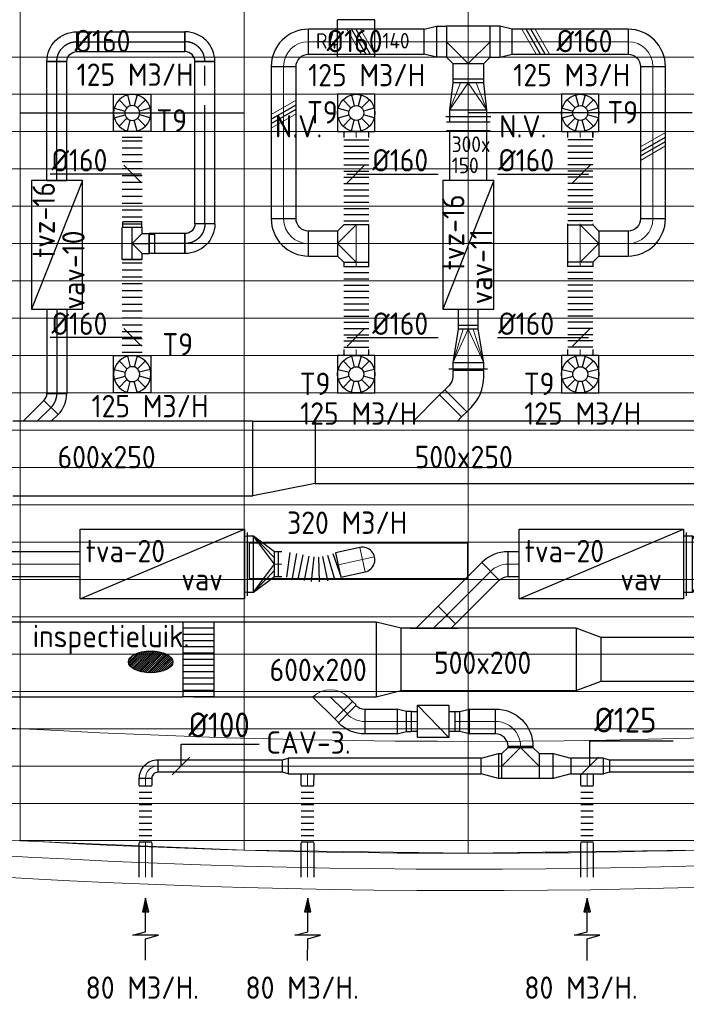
# Model space of a CAD drawing. Header units: millimetres. Extents: x -72915 to 21022, y 6278 to 52916.
# Tile 21 of 60: x -49019 to -43664, y 6833 to 14748. Entities that reach past the tile are written whole.
import ezdxf
from ezdxf.enums import TextEntityAlignment as Align

# ---------------------------------------------------------------- set-up
doc = ezdxf.new("R2010")
doc.units = ezdxf.units.MM
doc.header["$LTSCALE"] = 50
doc.linetypes.add('CENTER2', pattern=[28.575, 19.05, -3.175, 3.175, -3.175])
for name, color, linetype in [('4plfd', 254, 'Continuous'), ('WL570---_RETOUR', 100, 'Continuous'), ('WL570---_RETOUR_HL', 1, 'Continuous'), ('WL570---_TOEVOER', 200, 'Continuous'), ('WL570---_TOEVOER_HL', 1, 'Continuous'), ('WM570---_RETOUR', 2, 'Continuous'), ('WM570---_RETOUR_PR', 2, 'Continuous'), ('WM570---_TOEVOER', 2, 'Continuous'), ('WM570---_TOEVOER_PR', 2, 'Continuous')]:
    doc.layers.add(name, color=color, linetype=linetype)
for name, color, linetype, lineweight in [('WL570---_BESTAAND-HARTLIJN', 161, 'Continuous', 0), ('WL570---_BESTAAND-MAATVOERING', 161, 'Continuous', 0), ('WL570---_BESTAAND-RETOUR', 140, 'Continuous', 0), ('WL570---_BESTAAND-TOEVOER', 180, 'Continuous', 0)]:
    doc.layers.add(name, color=color, linetype=linetype, lineweight=lineweight)
doc.styles.add('BURO-025', font='ISO96.shx', dxfattribs={"height": 125})
doc.styles.add('LZ-MAATVOEREN', font='simplex')
doc.styles.add('MAATVOERING', font='ISO')

# ---------------------------------------------------------------- blocks, each defined once
blk = doc.blocks.new('AFZPIJL')
for points in [[(0, -10), (0, -6.52), (-2.06, -5.97), (2.06, -5.97), (0, -5.41), (0, 0)], [(-0.26, -2.22), (0, 0)], [(0.26, -2.22), (0, 0)]]:
    blk.add_lwpolyline(points)
blk.add_lwpolyline([(0.52, -2.22), (-0.52, -2.22), (0, 0)], close=True)
blk = doc.blocks.new('KARO')
for p, q in [((1, 0.5), (0, 0.5)), ((0, -0.5), (1, -0.5))]:
    blk.add_line(p, q)
at = {"invisible_edges": 15}
blk.add_3dface([(0, 0.5), (0, -0.5), (1, -0.5), (1, 0.5)], dxfattribs=at)
at = {"layer": 'WL570---_BESTAAND-HARTLIJN'}
blk.add_line((0, 0), (1, 0), dxfattribs=at)
blk = doc.blocks.new('OSV1251000460G')
blk.add_lwpolyline([(0, -62.5), (46.7, -50), (46.7, 50), (0, 62.5)], close=True)
at = {"layer": 'WL570---_BESTAAND-HARTLIJN'}
blk.add_line((0, 0), (46.7, 0), dxfattribs=at)
blk = doc.blocks.new('VBX1601600016025000')
for points in [[(50, 80), (0, 80), (0, -80), (50, -80)], [(300, -80), (350, -80), (350, 80), (300, 80)]]:
    blk.add_lwpolyline(points)
blk.add_lwpolyline([(50, -130), (300, -130), (300, 130), (50, 130)], close=True)
at = {"layer": 'WL570---_BESTAAND-HARTLIJN'}
blk.add_line((300, 0), (350, 0), dxfattribs=at)
at = {"layer": 'WL570---_BESTAAND-TOEVOER'}
blk.add_line((50, -130), (300, 130), dxfattribs=at)
blk = doc.blocks.new('OZA2500200045R')
blk.add_lwpolyline([(141.4, 0), (176.8, 35.4), (35.4, 176.8), (-141.4, 0)])
at = {"layer": 'WL570---_BESTAAND-HARTLIJN'}
blk.add_line((0, 0), (106.1, 106.1), dxfattribs=at)
at = {"layer": 'WL570---_BESTAAND-RETOUR'}
blk.add_arc((0, 141.4), 200, 225, 315, dxfattribs=at)
blk = doc.blocks.new('OBO10000090H')
blk.add_lwpolyline([(50, -100, 0.414214), (-100, 50), (-100, -50, -0.414214), (-50, -100)], format="xyb", close=True)
at = {"invisible_edges": 15}
for points in [[(-91.3, -50.8), (-74, 47.7), (-100, 50), (-100, -50)], [(-82.9, -53), (-48.7, 41), (-74, 47.7), (-91.3, -50.8)], [(-75, -56.7), (-25, 29.9), (-48.7, 41), (-82.9, -53)], [(-67.9, -61.7), (-3.6, 14.9), (-25, 29.9), (-75, -56.7)], [(-61.7, -67.9), (14.9, -3.6), (-3.6, 14.9), (-67.9, -61.7)], [(-56.7, -75), (29.9, -25), (14.9, -3.6), (-61.7, -67.9)], [(-53, -82.9), (41, -48.7), (29.9, -25), (-56.7, -75)], [(-50.8, -91.3), (47.7, -74), (41, -48.7), (-53, -82.9)], [(-50, -100), (50, -100), (47.7, -74), (-50.8, -91.3)]]:
    blk.add_3dface(points, dxfattribs=at)
at = {"layer": 'WL570---_BESTAAND-HARTLIJN'}
blk.add_arc((-100, -100), 100, 0, 90, dxfattribs=at)
blk = doc.blocks.new('OSV2001600740G')
blk.add_lwpolyline([(0, -100), (74.6, -80), (74.6, 80), (0, 100)], close=True)
at = {"layer": 'WL570---_BESTAAND-HARTLIJN'}
blk.add_line((0, 0), (74.6, 0), dxfattribs=at)
blk = doc.blocks.new('OBO20000045H')
blk.add_lwpolyline([(100, -82.8, 0.198912), (12.1, 129.3), (-129.3, -12.1, -0.198912), (-100, -82.8)], format="xyb", close=True)
at = {"invisible_edges": 15}
for points in [[(-123.4, -18.6), (29.8, 110), (12.1, 129.3), (-129.3, -12.1)], [(-118.1, -25.5), (45.7, 89.2), (29.8, 110), (-123.4, -18.6)], [(-113.4, -32.8), (59.8, 67.2), (45.7, 89.2), (-118.1, -25.5)], [(-109.4, -40.6), (71.9, 43.9), (59.8, 67.2), (-113.4, -32.8)], [(-106, -48.6), (81.9, 19.8), (71.9, 43.9), (-109.4, -40.6)], [(-103.4, -57), (89.8, -5.2), (81.9, 19.8), (-106, -48.6)], [(-101.5, -65.5), (95.4, -30.7), (89.8, -5.2), (-103.4, -57)], [(-100.4, -74.1), (98.9, -56.7), (95.4, -30.7), (-101.5, -65.5)], [(-100, -82.8), (100, -82.8), (98.9, -56.7), (-100.4, -74.1)]]:
    blk.add_3dface(points, dxfattribs=at)
at = {"layer": 'WL570---_BESTAAND-HARTLIJN'}
blk.add_arc((-200, -82.8), 200, 0, 45, dxfattribs=at)
blk = doc.blocks.new('OSV20012501390G')
blk.add_lwpolyline([(0, -100), (140, -62.5), (140, 62.5), (0, 100)], close=True)
at = {"layer": 'WL570---_BESTAAND-HARTLIJN'}
blk.add_line((0, 0), (140, 0), dxfattribs=at)
blk = doc.blocks.new('OBO20000090H')
blk.add_lwpolyline([(100, -200, 0.414214), (-200, 100), (-200, -100, -0.414214), (-100, -200)], format="xyb", close=True)
at = {"invisible_edges": 15}
for points in [[(-182.6, -101.5), (-147.9, 95.4), (-200, 100), (-200, -100)], [(-165.8, -106), (-97.4, 81.9), (-147.9, 95.4), (-182.6, -101.5)], [(-150, -113.4), (-50, 59.8), (-97.4, 81.9), (-165.8, -106)], [(-135.7, -123.4), (-7.2, 29.8), (-50, 59.8), (-150, -113.4)], [(-123.4, -135.7), (29.8, -7.2), (-7.2, 29.8), (-135.7, -123.4)], [(-113.4, -150), (59.8, -50), (29.8, -7.2), (-123.4, -135.7)], [(-106, -165.8), (81.9, -97.4), (59.8, -50), (-113.4, -150)], [(-101.5, -182.6), (95.4, -147.9), (81.9, -97.4), (-106, -165.8)], [(-100, -200), (100, -200), (95.4, -147.9), (-101.5, -182.6)]]:
    blk.add_3dface(points, dxfattribs=at)
at = {"layer": 'WL570---_BESTAAND-HARTLIJN'}
blk.add_arc((-200, -200), 200, 0, 90, dxfattribs=at)
blk = doc.blocks.new('OTS20020020000H')
blk.add_lwpolyline([(-150, -100), (150, -100), (150, 100), (100, 150), (-100, 150), (-150, 100)], close=True)
at = {"layer": 'WL570---_BESTAAND-HARTLIJN'}
blk.add_line((-150, 0), (150, 0), dxfattribs=at)
at = {"layer": 'WL570---_BESTAAND-RETOUR'}
blk.add_lwpolyline([(-150, 0), (0, 150), (150, 0)], dxfattribs=at)
blk = doc.blocks.new('MVLINE')
blk.add_line((35.4, -35.4), (-35.4, 35.4))
blk = doc.blocks.new('KARH')
for p, q in [((1, 0.5), (0, 0.5)), ((0, -0.5), (1, -0.5))]:
    blk.add_line(p, q)
at = {"invisible_edges": 15}
blk.add_3dface([(0, 0.5), (0, -0.5), (1, -0.5), (1, 0.5)], dxfattribs=at)
blk = doc.blocks.new('VV260020050020002000G')
blk.add_lwpolyline([(0, -300), (200, -250), (200, 250), (0, 300)], close=True)
at = {"invisible_edges": 15}
blk.add_3dface([(0, -300), (200, -250), (200, 250), (0, 300)], dxfattribs=at)
blk = doc.blocks.new('VV250020035020002000G')
blk.add_lwpolyline([(0, -250), (200, -175), (200, 175), (0, 250)], close=True)
at = {"invisible_edges": 15}
blk.add_3dface([(0, -250), (200, -175), (200, 175), (0, 250)], dxfattribs=at)
blk = doc.blocks.new('OAF20000045R')
blk.add_line((-191.4, 0), (191.4, 0))
blk.add_lwpolyline([(-141.4, 0), (35.4, 176.8), (176.8, 35.4), (141.4, 0)])
at = {"layer": 'WL570---_BESTAAND-HARTLIJN'}
blk.add_line((106.1, 106.1), (0, 0), dxfattribs=at)
blk = doc.blocks.new('VV360020060025002500KO')
at = {"layer": 'WL570---_RETOUR'}
for p, q in [((0, 300), (250, 300)), ((0, -300), (0, 300)), ((0, 250), (250, 250)), ((250, -300), (250, 300)), ((0, 200), (250, 200)), ((0, 150), (250, 150)), ((0, 100), (250, 100)), ((0, 50), (250, 50)), ((0, 0), (250, 0)), ((0, -50), (250, -50)), ((0, -100), (250, -100)), ((0, -150), (250, -150)), ((0, -200), (250, -200)), ((0, -250), (250, -250)), ((0, -300), (250, -300))]:
    blk.add_line(p, q, dxfattribs=at)
blk = doc.blocks.new('VV160025050025005000RG')
blk.add_lwpolyline([(0, 300), (500, 300), (500, -200), (0, -300)], close=True)
at = {"invisible_edges": 15}
blk.add_3dface([(0, 300), (500, 300), (500, -200), (0, -300)], dxfattribs=at)
blk = doc.blocks.new('FLLINE100')
blk.add_line((0, -50), (0, 50))
blk = doc.blocks.new('OEX1000051600')
at = {"rotation": 270}
for p in [(0, 500), (0, 450), (0, 400), (0, 350), (0, 300), (0, 250), (0, 200), (0, 150), (0, 100), (0, 50)]:
    blk.add_blockref('FLLINE100', p, dxfattribs=at)
blk = doc.blocks.new('VRO4502000020025000-0')
at = {"layer": 'WL570---_RETOUR'}
for p, q in [((0, 255), (0, -255)), ((50, -225), (50, 225)), ((50, 225), (220, 50)), ((220, -100), (220, 100)), ((50, -225), (220, -50))]:
    blk.add_line(p, q, dxfattribs=at)
blk.add_lwpolyline([(0, 225), (0, -225), (50, -225), (220, -100), (250, -100), (250, 100), (220, 100), (50, 225)], close=True, dxfattribs=at)
blk.add_lwpolyline([(50, -225), (220, 0), (50, 225)], dxfattribs=at)
blk = doc.blocks.new('OBO20000090ZE')
blk.add_lwpolyline([(-100, 0), (100, 0), (100, 200, 1), (-100, 200)], format="xyb", close=True)
at = {"layer": 'WL570---_BESTAAND-HARTLIJN'}
for points in [[(0, 0), (0, 300)], [(-100, 200), (100, 200)]]:
    blk.add_lwpolyline(points, dxfattribs=at)
blk = doc.blocks.new('ORN_T_SP')
blk.add_lwpolyline([(-0.5, 0.5), (-0.5, -0.5), (0.5, -0.5), (0.5, 0.5)], close=True)
at = {"style": 'LZ-MAATVOEREN', "flags": 9}
for tag, p in [('ROS_TYPE', (0.6333, 0.6833)), ('ROS_M3H', (0.6333, 0.4833)), ('ROS_ZIJDE', (0.6333, 0.2833)), ('ROS_STAT', (0.6333, 0.0833))]:
    blk.add_attdef(tag, p, '', height=0.125, dxfattribs=at)
blk = doc.blocks.new('FLLINE200')
blk.add_line((0, -100), (0, 100))
blk = doc.blocks.new('OEX2000046000')
for p, rotation in [((49.7, -5.7), 172.1676067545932), ((99, -13.8), 169.7298646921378), ((442.3, -9.9), 199.6518077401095), ((148.1, -23.4), 168.4957403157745), ((197.1, -33), 169.5486591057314), ((246.6, -40.4), 173.5860558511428), ((296.5, -42.9), 181.5709834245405), ((346, -36.4), 191.1896519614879), ((394.7, -25), 195.8075026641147)]:
    blk.add_blockref('FLLINE200', p, dxfattribs=dict(rotation=rotation))
blk = doc.blocks.new('Groep-73')
at = {"color": 8, "linetype": 'Continuous', "lineweight": 13}
for p, q in [((-65620, 12999.1), (-22154.9, 12999.1)), ((-65620, 12699.1), (-22154.9, 12699.1)), ((-65620, 12399.1), (-22154.9, 12399.1)), ((-65620, 12099.1), (-22154.9, 12099.1))]:
    blk.add_line(p, q, dxfattribs=at)
blk = doc.blocks.new('Groep-79')
at = {"color": 8, "linetype": 'Continuous', "lineweight": 13}
for p, q in [((-51254.9, 18999.1), (-51254.9, 6698.7)), ((-49454.9, 18999.1), (-49454.9, 6622.6)), ((-47654.9, 18999.1), (-47654.9, 6597.2)), ((-65620, 11799.1), (-22392.8, 11799.1)), ((-65620, 11499.1), (-23121.3, 11499.1)), ((-65620, 11199.1), (-23841, 11199.1)), ((-65620, 10899.1), (-24597.7, 10899.1)), ((-65620, 10599.1), (-25389.2, 10599.1)), ((-65620, 10299.1), (-26229.6, 10299.1)), ((-65620, 9999.1), (-27084.9, 9999.1)), ((-65620, 9699.1), (-28071.2, 9699.1)), ((-65620, 9399.1), (-28992, 9399.1)), ((-65366, 9099.1), (-29943.5, 9099.1)), ((-64290.1, 8799.1), (-31019.4, 8799.1)), ((-63133.8, 8499.1), (-32175.7, 8499.1)), ((-61877.5, 8199.1), (-33432, 8199.1)), ((-60492, 7899.1), (-34817.5, 7899.1)), ((-58929.6, 7599.1), (-36379.9, 7599.1)), ((-57102.8, 7299.1), (-38206.7, 7299.1)), ((-54812.5, 6999.1), (-40496.9, 6999.1)), ((-51263.2, 6699.1), (-44046.2, 6699.1)), ((-49454.9, 6622.6), (-51254.9, 6698.7)), ((-47654.9, 6597.2), (-49454.9, 6622.6)), ((-45854.9, 6622.6), (-47654.9, 6597.2))]:
    blk.add_line(p, q, dxfattribs=at)
at = {"color": 8, "linetype": 'Continuous', "lineweight": 13, "flags": 128}
for points in [[(-65620, 12924.8), (-65620, 9039.9, 0.175808), (-22004.9, 11828), (-22004.9, 19149)], [(-65620, 11902.1), (-65620, 9172.9, 0.07132), (-47654.9, 6597.2, 0.07132)], [(-47654.9, 6597.2, 0.102915), (-22154.9, 11902, 0.102915)]]:
    blk.add_lwpolyline(points, format="xyb", dxfattribs=at)
at = {"color": 8}
blk.add_blockref('Groep-73', (0, 0), dxfattribs=at)
blk = doc.blocks.new('Block plafond 1e verd')
at = {"layer": '4plfd'}
blk.add_blockref('Groep-79', (22004.9, -19149), dxfattribs=at)
blk = doc.blocks.new('*U431')
at = {"color": 0, "ltscale": 10}
for p, q in [((150, 150, -150), (-150, 150, -150)), ((-150, -150, -150), (-150, 150, -150)), ((150, -150, -150), (150, 150, -150)), ((150, -150, -150), (-150, -150, -150))]:
    blk.add_line(p, q, dxfattribs=at)
at = {"layer": 'WL570---_RETOUR_HL', "linetype": 'CENTER2'}
blk.add_circle((0, 0, -150), 0.075, dxfattribs=at)
at = {"layer": 'WL570---_RETOUR', "color": 2, "style": 'BURO-025'}
for tag in ['MC', 'Q']:
    blk.add_attdef(tag, text='', height=125, dxfattribs=at).set_placement((0, 0), align=Align.MIDDLE)
at = {"layer": 'WM570---_RETOUR_PR', "color": 2, "style": 'BURO-025'}
blk.add_attdef('POSNR', text='', height=125, dxfattribs=at).set_placement((0, 0), align=Align.MIDDLE)
blk = doc.blocks.new('VRO2502000016035000-0')
for p, q in [((0, 155), (0, -155)), ((50, -125), (50, 125)), ((320, -80), (320, 80))]:
    blk.add_line(p, q)
blk.add_lwpolyline([(0, 125), (0, -125), (50, -125), (320, -80), (350, -80), (350, 80), (320, 80), (50, 125)], close=True)
at = {"layer": 'WL570---_BESTAAND-TOEVOER', "color": 0}
for p, q in [((50, 125), (320, 40)), ((50, -125), (320, -40))]:
    blk.add_line(p, q, dxfattribs=at)
blk.add_lwpolyline([(50, -125), (320, 0), (50, 125)], dxfattribs=at)
blk = doc.blocks.new('VBO25020000050451-100')
blk.add_lwpolyline([(-125, -143.2), (125, -143.2), (125, -93.2, 0.198912), (22.5, 154.3), (-12.9, 189.6), (-189.6, 12.9), (-154.3, -22.5, -0.198912), (-125, -93.2)], format="xyb", close=True)
blk = doc.blocks.new('VRO3001500025030000-0')
for p, q in [((0, 180), (0, -180)), ((50, -150), (50, 150)), ((270, -125), (270, 125))]:
    blk.add_line(p, q)
blk.add_lwpolyline([(0, 150), (0, -150), (50, -150), (270, -125), (300, -125), (300, 125), (270, 125), (50, 150)], close=True)
at = {"layer": 'WL570---_BESTAAND-TOEVOER', "color": 0}
for p, q in [((50, 150), (270, 62.5)), ((50, -150), (270, -62.5))]:
    blk.add_line(p, q, dxfattribs=at)
blk.add_lwpolyline([(50, -150), (270, 0), (50, 150)], dxfattribs=at)
blk = doc.blocks.new('OTS25025025000H')
blk.add_lwpolyline([(-175, -125), (175, -125), (175, 125), (125, 175), (-125, 175), (-175, 125)], close=True)
at = {"layer": 'WL570---_BESTAAND-HARTLIJN'}
blk.add_line((-175, 0), (175, 0), dxfattribs=at)
at = {"layer": 'WL570---_BESTAAND-TOEVOER'}
blk.add_lwpolyline([(-175, 0), (0, 175), (175, 0)], dxfattribs=at)
blk = doc.blocks.new('OSV2502000990G')
blk.add_lwpolyline([(0, -125), (99, -100), (99, 100), (0, 125)], close=True)
at = {"layer": 'WL570---_BESTAAND-HARTLIJN'}
blk.add_line((0, 0), (99, 0), dxfattribs=at)
blk = doc.blocks.new('ORN_T_WE400-400')
for p, q in [((-0.354, 0.354), (-0.141, 0.141)), ((-0.129, 0.483), (-0.052, 0.193)), ((0.129, 0.483), (0.052, 0.193)), ((0.354, 0.354), (0.141, 0.141)), ((-0.483, 0.129), (-0.193, 0.052)), ((0.483, 0.129), (0.193, 0.052)), ((-0.483, -0.129), (-0.193, -0.052)), ((-0.354, -0.354), (-0.141, -0.141)), ((-0.129, -0.483), (-0.052, -0.193)), ((0.129, -0.483), (0.052, -0.193)), ((0.354, -0.354), (0.141, -0.141)), ((0.483, -0.129), (0.193, -0.052))]:
    blk.add_line(p, q)
blk.add_lwpolyline([(-0.5, -0.5), (0.5, -0.5), (0.5, 0.5), (-0.5, 0.5)], close=True)
for radius in [0.5, 0.2]:
    blk.add_circle((0, 0), radius)
at = {"style": 'LZ-MAATVOEREN', "flags": 9}
for tag, p in [('ROS_TYPE', (0.633, 0.683)), ('ROS_M3H', (0.633, 0.483)), ('ROS_ZIJDE', (0.633, 0.283)), ('ROS_STAT', (0.633, 0.083))]:
    blk.add_attdef(tag, p, '', height=0.125, dxfattribs=at)
blk = doc.blocks.new('OEX2000070500')
at = {"rotation": 270}
for p in [(0, 700), (0, 650), (0, 600), (0, 550), (0, 500), (0, 450), (0, 400), (0, 350), (0, 300), (0, 250), (0, 200), (0, 150), (0, 100), (0, 50)]:
    blk.add_blockref('FLLINE200', p, dxfattribs=at)
blk = doc.blocks.new('UISO')
at = {"color": 0}
for p, q in [((0, 0.18), (1, 0.757)), ((0, 0), (1, 0.577))]:
    blk.add_line(p, q, dxfattribs=at)
at = {"layer": 'WL570---_BESTAAND-TOEVOER', "color": 0}
for p, q in [((0, 0.36), (1, 0.937)), ((0, -0.18), (1, 0.397))]:
    blk.add_line(p, q, dxfattribs=at)
blk = doc.blocks.new('*U764')
at = {"color": 0, "ltscale": 10}
for p, q in [((0, 80), (956.3, 80)), ((0, -80), (0, 80)), ((956.3, 80), (956.3, -80)), ((0, -80), (956.3, -80))]:
    blk.add_line(p, q, dxfattribs=at)
at = {"layer": 'WL570---_TOEVOER_HL', "linetype": 'CENTER2'}
blk.add_line((0, 0), (956.3, 0), dxfattribs=at)
at = {"layer": 'WM570---_TOEVOER_PR', "color": 2, "style": 'BURO-025'}
blk.add_attdef('POSNR', text='', height=125, dxfattribs=at).set_placement((0, 0), align=Align.MIDDLE)
blk = doc.blocks.new('*U765')
at = {"color": 0, "ltscale": 10}
for p, q in [((-160, -80), (-160, 80)), ((80, -160), (-80, -160))]:
    blk.add_line(p, q, dxfattribs=at)
for radius in [240, 80]:
    blk.add_arc((-160, -160), radius, 0, 90, dxfattribs=at)
at = {"layer": 'WL570---_TOEVOER_HL', "linetype": 'CENTER2'}
blk.add_arc((-160, -160), 160, 0, 90, dxfattribs=at)
at = {"layer": 'WM570---_TOEVOER_PR', "color": 2, "style": 'BURO-025'}
blk.add_attdef('POSNR', text='', height=125, dxfattribs=at).set_placement((0, 0), align=Align.MIDDLE)
blk = doc.blocks.new('*U768')
at = {"color": 0, "ltscale": 10}
for p, q in [((0, 80), (288.9, 80)), ((0, -80), (0, 80)), ((288.9, 80), (288.9, -80)), ((0, -80), (288.9, -80))]:
    blk.add_line(p, q, dxfattribs=at)
at = {"layer": 'WL570---_TOEVOER_HL', "linetype": 'CENTER2'}
blk.add_line((0, 0), (288.9, 0), dxfattribs=at)
at = {"layer": 'WM570---_TOEVOER_PR', "color": 2, "style": 'BURO-025'}
blk.add_attdef('POSNR', text='', height=125, dxfattribs=at).set_placement((0, 0), align=Align.MIDDLE)
blk = doc.blocks.new('*U769')
at = {"color": 0, "ltscale": 10}
for p, q in [((-80, 160), (80, 160)), ((-160, -80), (-160, 80))]:
    blk.add_line(p, q, dxfattribs=at)
for radius, end in [(80, 360), (240, 0)]:
    blk.add_arc((-160, 160), radius, 270, end, dxfattribs=at)
at = {"layer": 'WL570---_TOEVOER_HL', "linetype": 'CENTER2'}
blk.add_arc((-160, 160), 160, 270, 0, dxfattribs=at)
at = {"layer": 'WM570---_TOEVOER_PR', "color": 2, "style": 'BURO-025'}
blk.add_attdef('POSNR', text='', height=125, dxfattribs=at).set_placement((0, 0), align=Align.MIDDLE)
blk = doc.blocks.new('*U770')
at = {"color": 0, "ltscale": 10}
for p, q in [((0, 80), (0, -80)), ((27.8, 80), (27.8, -80)), ((83.5, 80), (83.5, -80)), ((139.1, 80), (139.1, -80)), ((194.8, 80), (194.8, -80)), ((250.4, 80), (250.4, -80)), ((306, 80), (306, -80)), ((361.7, 80), (361.7, -80)), ((417.3, 80), (417.3, -80)), ((473, 80), (473, -80)), ((528.6, 80), (528.6, -80)), ((584.3, 80), (584.3, -80)), ((639.9, 80), (639.9, -80)), ((695.5, 80), (695.5, -80)), ((723.4, 80), (723.4, -80))]:
    blk.add_line(p, q, dxfattribs=at)
at = {"layer": 'WM570---_TOEVOER_PR', "color": 2, "style": 'BURO-025'}
blk.add_attdef('POSNR', text='', height=125, dxfattribs=at).set_placement((0, 0), align=Align.MIDDLE)
blk = doc.blocks.new('*U771')
at = {"color": 0, "ltscale": 10}
for p, q in [((-76, 134.9), (-76, 181.6)), ((-76, 181.6), (76, 181.6)), ((76, 134.9), (76, 181.6)), ((-128.3, 80), (-80, 80)), ((-128.3, 80), (-128.3, -80)), ((-80, 80), (-80, 134.9)), ((-80, 134.9), (80, 134.9)), ((-80, 80), (0, 0)), ((80, 80), (0, 0)), ((80, 80), (80, 134.9)), ((80, 80), (128.3, 80)), ((128.3, 80), (128.3, -80)), ((128.3, 76), (175, 76)), ((175, 76), (175, -76)), ((128.3, -76), (175, -76)), ((-128.3, -80), (128.3, -80))]:
    blk.add_line(p, q, dxfattribs=at)
at = {"layer": 'WL570---_TOEVOER_HL', "linetype": 'CENTER2'}
for p, q in [((0, 0), (0, 134.9)), ((-128.3, 0), (128.3, 0))]:
    blk.add_line(p, q, dxfattribs=at)
at = {"layer": 'WM570---_TOEVOER_PR', "color": 2, "style": 'BURO-025'}
blk.add_attdef('POSNR', text='', height=125, dxfattribs=at).set_placement((0, 0), align=Align.MIDDLE)
blk = doc.blocks.new('*U772')
at = {"color": 0, "ltscale": 10}
for p, q in [((0, 80), (0, -80)), ((27.6, 80), (27.6, -80)), ((82.7, 80), (82.7, -80)), ((137.8, 80), (137.8, -80)), ((192.9, 80), (192.9, -80)), ((248, 80), (248, -80)), ((303.1, 80), (303.1, -80)), ((358.2, 80), (358.2, -80)), ((413.3, 80), (413.3, -80)), ((468.4, 80), (468.4, -80)), ((523.5, 80), (523.5, -80)), ((578.6, 80), (578.6, -80)), ((633.7, 80), (633.7, -80)), ((688.8, 80), (688.8, -80)), ((743.9, 80), (743.9, -80)), ((771.4, 80), (771.4, -80))]:
    blk.add_line(p, q, dxfattribs=at)
at = {"layer": 'WM570---_TOEVOER_PR', "color": 2, "style": 'BURO-025'}
blk.add_attdef('POSNR', text='', height=125, dxfattribs=at).set_placement((0, 0), align=Align.MIDDLE)
blk = doc.blocks.new('*U776')
at = {"color": 0, "ltscale": 10}
for p, q in [((0, 80), (869.4, 80)), ((0, -80), (0, 80)), ((869.4, 80), (869.4, -80)), ((0, -80), (869.4, -80))]:
    blk.add_line(p, q, dxfattribs=at)
at = {"layer": 'WL570---_TOEVOER_HL', "linetype": 'CENTER2'}
blk.add_line((0, 0), (869.4, 0), dxfattribs=at)
at = {"layer": 'WM570---_TOEVOER_PR', "color": 2, "style": 'BURO-025'}
blk.add_attdef('POSNR', text='', height=125, dxfattribs=at).set_placement((0, 0), align=Align.MIDDLE)
blk = doc.blocks.new('*U777')
at = {"color": 0, "ltscale": 10}
for p, q in [((0, 80), (1303.1, 80)), ((0, -80), (0, 80)), ((1303.1, 80), (1303.1, -80)), ((0, -80), (1303.1, -80))]:
    blk.add_line(p, q, dxfattribs=at)
at = {"layer": 'WL570---_TOEVOER_HL', "linetype": 'CENTER2'}
blk.add_line((0, 0), (1303.1, 0), dxfattribs=at)
at = {"layer": 'WM570---_TOEVOER_PR', "color": 2, "style": 'BURO-025'}
blk.add_attdef('POSNR', text='', height=125, dxfattribs=at).set_placement((0, 0), align=Align.MIDDLE)
blk = doc.blocks.new('*U778')
at = {"color": 0, "ltscale": 10}
for p, q in [((-80, 160), (80, 160)), ((-160, -80), (-160, 80))]:
    blk.add_line(p, q, dxfattribs=at)
for radius, end in [(80, 360), (240, 0)]:
    blk.add_arc((-160, 160), radius, 270, end, dxfattribs=at)
at = {"layer": 'WL570---_TOEVOER_HL', "linetype": 'CENTER2'}
blk.add_arc((-160, 160), 160, 270, 0, dxfattribs=at)
at = {"layer": 'WM570---_TOEVOER_PR', "color": 2, "style": 'BURO-025'}
blk.add_attdef('POSNR', text='', height=125, dxfattribs=at).set_placement((0, 0), align=Align.MIDDLE)
blk = doc.blocks.new('*U779')
at = {"color": 0, "ltscale": 10}
for p, q in [((0, 80), (678.8, 80)), ((0, -80), (0, 80)), ((678.8, 80), (678.8, -80)), ((0, -80), (678.8, -80))]:
    blk.add_line(p, q, dxfattribs=at)
at = {"layer": 'WL570---_TOEVOER_HL', "linetype": 'CENTER2'}
blk.add_line((0, 0), (678.8, 0), dxfattribs=at)
at = {"layer": 'WM570---_TOEVOER_PR', "color": 2, "style": 'BURO-025'}
blk.add_attdef('POSNR', text='', height=125, dxfattribs=at).set_placement((0, 0), align=Align.MIDDLE)
blk = doc.blocks.new('*U780')
at = {"color": 0, "ltscale": 10}
for p, q in [((-66.3, -80), (-66.3, 80)), ((103.4, 9.7), (-9.7, -103.4))]:
    blk.add_line(p, q, dxfattribs=at)
for radius in [240.1, 80.1]:
    blk.add_arc((-66.3, -160.1), radius, 45, 90, dxfattribs=at)
at = {"layer": 'WL570---_TOEVOER_HL', "linetype": 'CENTER2'}
blk.add_arc((-66.3, -160.1), 160.1, 45, 90, dxfattribs=at)
at = {"layer": 'WM570---_TOEVOER_PR', "color": 2, "style": 'BURO-025'}
blk.add_attdef('POSNR', text='', height=125, dxfattribs=at).set_placement((0, 0), align=Align.MIDDLE)

msp = doc.modelspace()

# ---------------------------------------------------------------- hatches: boundary and pattern name
at = {"layer": 'WL570---_RETOUR'}
h = msp.add_hatch(dxfattribs=at)
h.set_pattern_fill('ANSI31', color=256, scale=3.5, angle=-180, style=0)
h.set_pattern_definition([(225, (-50623.81, 28681.18), (7.857724, -7.857724), [])])
edge = h.paths.add_edge_path()
edge.add_ellipse((-47967.5, 9585.3), major_axis=(178.4, 0), ratio=0.489711, start_angle=0, end_angle=360)

# ---------------------------------------------------------------- linework, layer by layer
for p, q in [((-48151.7, 12230), (-48151.7, 12230)), ((-48080.7, 12230), (-48080.7, 12230)), ((-46279.1, 12230), (-46279.1, 12230)), ((-44480.7, 12230), (-44480.7, 12230)), ((-44468.1, 12230), (-44468.1, 12230))]:
    msp.add_line(p, q)
at = {"color": 0, "ltscale": 10}
msp.add_line((-48824.5, 11687), (-48711.3, 11573.9), dxfattribs=at)
at = {"layer": 'WL570---_BESTAAND-MAATVOERING'}
for radius, start, end in [(63040.6, 253.359756, 292.968331), (64240.6, 253.679371, 293.67904)]:
    msp.add_arc((-45416.8, 71987.1), radius, start, end, dxfattribs=at)
at = {"layer": 'WL570---_BESTAAND-TOEVOER'}
msp.add_line((-45265.4, 13855.5), (-45265.4, 13925.5), dxfattribs=at)
at = {"layer": 'WL570---_RETOUR'}
for p, q in [((-48532.9, 10651.4), (-47212.9, 10651.4)), ((-48532.9, 10091.4), (-47212.9, 10651.4)), ((-48532.9, 10091.4), (-48532.9, 10651.4)), ((-47212.9, 10651.4), (-47212.9, 10091.4)), ((-45005.2, 10091.4), (-43685.2, 10651.4)), ((-45005.2, 10651.4), (-43685.2, 10651.4)), ((-45005.2, 10091.4), (-45005.2, 10651.4)), ((-43685.2, 10651.4), (-43685.2, 10091.4)), ((-47212.9, 10091.4), (-48532.9, 10091.4)), ((-43685.2, 10091.4), (-45005.2, 10091.4))]:
    msp.add_line(p, q, dxfattribs=at)
msp.add_ellipse((-47967.5, 9585.3), major_axis=(178.4, 0), ratio=0.489711, dxfattribs=at)
at = {"layer": 'WL570---_TOEVOER'}
for p, q in [((-49015.4, 13998.4), (-47215.5, 13998.4)), ((-43615.4, 13998.4), (-45415.4, 13998.4)), ((-45240.2, 13925.5), (-45590.5, 13925.5)), ((-45240.2, 13855.5), (-45590.5, 13855.5)), ((-48926, 13455.2), (-48926, 12420.2)), ((-48516, 13455.2), (-48926, 12420.2)), ((-48516, 13455.2), (-48926, 13455.2)), ((-48516, 12420.2), (-48516, 13455.2)), ((-45620.4, 13455.2), (-45620.4, 12420.2)), ((-45210.4, 13455.2), (-45620.4, 12420.2)), ((-45210.4, 13455.2), (-45620.4, 13455.2)), ((-45210.4, 12420.2), (-45210.4, 13455.2)), ((-48926, 12420.2), (-48516, 12420.2)), ((-45620.4, 12420.2), (-45210.4, 12420.2)), ((-48824.5, 11687), (-48991.8, 11519.7)), ((-48711.3, 11573.9), (-48765.5, 11519.7))]:
    msp.add_line(p, q, dxfattribs=at)
msp.add_lwpolyline([(-45504.4, 11519.4), (-45469, 11554.7), (-45645.8, 11731.5), (-45857.9, 11519.4)], dxfattribs=at)
at = {"layer": 'WL570---_TOEVOER_HL', "linetype": 'CENTER2'}
msp.add_line((-48767.9, 11630.5), (-48878.6, 11519.7), dxfattribs=at)
at = {"layer": 'WM570---_RETOUR'}
for points in [[(-44438.9, 8748.4), (-44438.9, 8951.2), (-43769.9, 8951.2)], [(-47723, 8747.7), (-47723, 8925.2), (-47096.8, 8925.2)]]:
    msp.add_lwpolyline(points, dxfattribs=at)
at = {"layer": 'WM570---_TOEVOER'}
for points in [[(-48040.3, 13507.6), (-48168.1, 13507.6), (-48773.4, 13507.6)], [(-46390.5, 13507.6), (-46262.6, 13507.6), (-45657.4, 13507.6)], [(-45181.4, 13507.6), (-45053.6, 13507.6), (-44448.3, 13507.6)], [(-48040.3, 12193.9), (-48168.1, 12193.9), (-48773.4, 12193.9)], [(-46390.5, 12193.9), (-46262.6, 12193.9), (-45657.4, 12193.9)], [(-45181.4, 12193.9), (-45053.6, 12193.9), (-44448.3, 12193.9)]]:
    msp.add_lwpolyline(points, dxfattribs=at)

# ---------------------------------------------------------------- block references
at = {"layer": 'WL570---_BESTAAND-RETOUR'}
msp.add_blockref('VRO4502000020025000-0', (-47191.4, 10371.4), dxfattribs=at)
at = {"layer": 'WL570---_BESTAAND-RETOUR', "xscale": 21.50365581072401, "yscale": 450, "zscale": 200}
msp.add_blockref('KARH', (-47212.9, 10371.4), dxfattribs=at)
at = {"layer": 'WL570---_BESTAAND-TOEVOER', "xscale": 48.33943874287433, "yscale": 200, "zscale": 200, "rotation": 270}
msp.add_blockref('KARO', (-44516.9, 13848.4), dxfattribs=at)
at = {"layer": 'WL570---_RETOUR'}
ref = msp.add_blockref('*U431', (-46315.4, 14598.4, 150), dxfattribs=at)
ref.add_attrib('POSNR', 'R4', dxfattribs={"layer": 'WM570---_RETOUR_PR', "color": 2, "height": 125, "style": 'BURO-025'}).set_placement((-46550.7, 14578.2), align=Align.MIDDLE)
ref.add_attrib('Q', '140', dxfattribs={"color": 2, "height": 125, "style": 'BURO-025'}).set_placement((-45996.1, 14579.5), align=Align.MIDDLE)
for name, p in [('VRO4502000020025000-0', (-43663.7, 10371.4)), ('OEX2000046000', (-46912.8, 10371.4)), ('OAF20000045R', (-45693.8, 9855.8)), ('VV260020050020002000G', (-46154.6, 9605.9)), ('VV250020035020002000G', (-44548.7, 9605.9)), ('OSV2001600740G', (-45987.1, 9106.5)), ('OEX1000051600', (-48008.7, 8089.1)), ('OEX1000051600', (-46706.9, 8089)), ('OEX1000051600', (-44461.3, 8089))]:
    msp.add_blockref(name, p, dxfattribs=at)
at = {"layer": 'WL570---_RETOUR', "xscale": -1750, "yscale": 290, "rotation": 180}
msp.add_blockref('ORN_T_SP', (-46297.8, 10397.9), dxfattribs=at)
at = {"layer": 'WL570---_RETOUR'}
for name, p, xscale, yscale, zscale in [('KARH', (-43685.2, 10371.4), 21.50365581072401, 450, 200), ('KARO', (-49108.8, 10371.4), 575.9808978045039, 200, 200), ('KARO', (-46972.6, 10371.4), 59.77612263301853, 200, 200), ('KARO', (-45095.4, 10371.4), 88.89147563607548, 200, 200), ('KARH', (-45954.6, 9605.9), 1405.846360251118, 500, 200), ('KARH', (-44348.7, 9605.9), 3041.292978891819, 350, 200), ('KARO', (-45912.5, 9106.5), 41.65426006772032, 160, 160), ('KARO', (-45481.9, 9106.5), -41.65426006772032, 160, 160), ('KARO', (-46861.9, 8748.5), 1549.02488453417, 125, 125)]:
    msp.add_blockref(name, p, dxfattribs=dict(at, xscale=xscale, yscale=yscale, zscale=zscale))
for name, p, rotation in [('OBO20000090ZE', (-46461.2, 10364.8), 282.3484051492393), ('OBO20000045H', (-45178.2, 10371.4), 90), ('VV360020060025002500KO', (-47458.8, 9605.9), 180)]:
    msp.add_blockref(name, p, dxfattribs=dict(at, rotation=rotation))
for name, p, xscale, yscale, zscale, rotation in [('KARO', (-45236.8, 10312.8), 496.3486987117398, 200, 200, 224.9999999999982), ('KARH', (-47707.9, 9605.9), 3856.991596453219, 600, 250, 180), ('KARH', (-46154.6, 9605.9), 1466.653490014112, 600, 200, 180), ('KARO', (-46415.7, 9197.2), 40.62020435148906, 200, 200, 314.9999999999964), ('KARO', (-46247.2, 9106.5), -260.1472937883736, 200, 200, 180), ('KARO', (-45411.8, 9106.5), -216.2812768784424, 200, 200, 180), ('KARO', (-44995.5, 8906.5), -8.033562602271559, 200, 200, 90), ('KARO', (-47908.7, 8748.5), -999.0447346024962, 100, 100, 179.9989036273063), ('KARO', (-45143.7, 8748.5), -28.82339029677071, 200, 200, 359.9999999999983), ('KARO', (-44845.5, 8748.5), -113.3662558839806, 200, 200, 180), ('KARO', (-44328.5, 8748.5), 266.0735371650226, 125, 125, 180.0000000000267), ('KARO', (-42787.6, 8748.4), -1494.792856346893, 100, 100, 359.9989036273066), ('KARO', (-48008.7, 8591.9), -55.98824614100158, 100, 100, 269.9989036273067), ('KARO', (-46707.6, 8591.7), -95.4620084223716, 100, 100, 269.9989036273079), ('KARO', (-44461.3, 8591.8), -94.30230512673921, 100, 100, 269.9989036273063), ('KARO', (-48008.7, 8131), -275.9456809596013, 100, 100, 89.99890362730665), ('KARO', (-46706.9, 8130.9), -275.9456809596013, 100, 100, 89.99890362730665), ('KARO', (-44461.3, 8131), -275.9456809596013, 100, 100, 89.99890362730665), ('AFZPIJL', (-48007.5, 7686.3), -50, 50, 50, 359.9989036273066), ('AFZPIJL', (-46705.8, 7686.1), -50, 50, 50, 359.9989036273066), ('AFZPIJL', (-44460.1, 7686.2), -50, 50, 50, 359.9989036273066)]:
    msp.add_blockref(name, p, dxfattribs=dict(at, xscale=xscale, yscale=yscale, zscale=zscale, rotation=rotation))
at = {"layer": 'WL570---_RETOUR', "xscale": -1}
for name, p, rotation in [('OZA2500200045R', (-46521.8, 9303.3), 180), ('OBO20000045H', (-46330.1, 9106.5), 90), ('OBO20000090H', (-44995.5, 9106.5), 270.0000000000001), ('OBO10000090H', (-48008.7, 8748.5), 359.9989036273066), ('OSV1251000460G', (-46861.9, 8748.5), 359.9999999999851), ('OSV20012501390G', (-45172.5, 8748.5), 359.9999999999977), ('OSV20012501390G', (-44732.1, 8748.5), 180), ('OSV1251000460G', (-44328.5, 8748.5), 180)]:
    msp.add_blockref(name, p, dxfattribs=dict(at, rotation=rotation))
for name, p in [('VBX1601600016025000', (-45522.2, 9106.5)), ('OSV2001600740G', (-45407.3, 9106.5)), ('OTS20020020000H', (-44995.5, 8748.5))]:
    msp.add_blockref(name, p, dxfattribs=at)
at = {"layer": 'WL570---_TOEVOER', "xscale": -1}
for name, p in [('*U765', (-48721, 14571.5)), ('OSV2502000990G', (-45669.6, 14571.5)), ('OEX2000070500', (-44515.4, 13081.5)), ('*U768', (-47691.6, 12948.4))]:
    msp.add_blockref(name, p, dxfattribs=at)
at = {"layer": 'WL570---_TOEVOER'}
for name, p in [('*U776', (-48561, 14571.5)), ('OSV2502000990G', (-45161.1, 14571.5)), ('OBO20000090H', (-43931.6, 14571.5)), ('OEX2000070500', (-46315.4, 13081.5)), ('VV160025050025005000RG', (-47145.1, 11219.9))]:
    msp.add_blockref(name, p, dxfattribs=at)
for name, p, rotation in [('*U778', (-47531.6, 14571.5), 90), ('OBO20000090H', (-46899.1, 14571.5), 90), ('OTS25025025000H', (-45415.4, 14571.5), 180), ('*U777', (-47531.6, 13108.4), 90), ('VRO3001500025030000-0', (-45415.4, 13970.7), 90), ('OBO20000090H', (-46899.1, 12948.4), 180), ('OBO20000090H', (-43931.6, 12948.4), 270), ('OTS20020020000H', (-46315.4, 12948.4), 90), ('OEX2000070500', (-44515.4, 12815.4), 180), ('*U779', (-48721, 12422.4), 270), ('VRO2502000016035000-0', (-45415.4, 11940.7), 90), ('VBO25020000050451-100', (-45415.4, 11785.2), 315), ('*U780', (-48721, 11677.3), 270)]:
    msp.add_blockref(name, p, dxfattribs=dict(at, rotation=rotation))
for name, p, xscale, yscale, zscale, rotation in [('KARO', (-45768.6, 14571.5), 930.5110009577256, 200, 200, 180), ('UISO', (-46354.3, 14671.5), 200, 200, 200, 270), ('KARO', (-45669.6, 14571.5), -79.25048063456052, 250, 250, 180), ('KARO', (-45161.1, 14571.5), 79.25048063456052, 250, 250, 180), ('UISO', (-44798.2, 14471.5), 200, 200, 200, 90), ('KARO', (-46899.1, 14371.5), 1223.083304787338, 200, 200, 270), ('KARO', (-45415.4, 14270.9), 125.5888702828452, 250, 250, 90), ('KARO', (-43931.6, 14371.5), 1223.083304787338, 200, 200, 270), ('ORN_T_WE400-400', (-48115.4, 13998.4), -300, 300, 300, 270), ('ORN_T_WE400-400', (-46315.4, 13998.4), 300, 300, 300, 90), ('ORN_T_WE400-400', (-44515.4, 13998.4), 300, 300, 300, 90), ('KARH', (-45415.4, 13927.6), 43.16599872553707, 300, 150, 90), ('KARH', (-45415.4, 13455.2), 400.2027647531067, 300, 150, 89.99999999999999), ('KARO', (-46315.4, 13848.4), 48.33943874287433, 200, 200, 270), ('KARO', (-44515.4, 13848.4), -48.33943874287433, 200, 200, 90), ('KARO', (-44515.4, 13098.4), -9.783401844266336, 200, 200, 270), ('KARO', (-44131.6, 12948.4), 233.7614815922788, 200, 200, 180), ('KARO', (-46315.4, 12798.4), 36.96611752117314, 200, 200, 270), ('KARO', (-44515.4, 12798.4), -36.96611752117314, 200, 200, 90), ('KARO', (-45415.4, 12422.4), 161.7389600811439, 160, 160, 270), ('ORN_T_WE400-400', (-48115.4, 11898.4), -300, 300, 300, 270), ('ORN_T_WE400-400', (-46315.4, 11898.4), 300, 300, 300, 90), ('KARO', (-46315.4, 12048.7), 48.33943874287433, 200, 200, 90), ('ORN_T_WE400-400', (-44515.4, 11898.4), 300, 300, 300, 90), ('KARO', (-44515.4, 12048.7), -48.33943874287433, 200, 200, 270), ('KARH', (-45557.4, 11643.1), 57.70096084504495, 250, 200, 44.99999999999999), ('KARH', (-46645.1, 11270.1), 3107.385100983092, 500, 250, 0.008699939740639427)]:
    msp.add_blockref(name, p, dxfattribs=dict(at, xscale=xscale, yscale=yscale, zscale=zscale, rotation=rotation))
for name, p, xscale, yscale, zscale in [('KARO', (-45062.1, 14571.5), 930.5110009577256, 200, 200), ('UISO', (-46999.1, 13913.4), 200, 200, 200), ('UISO', (-44031.6, 13653.7), 200, 200, 200), ('KARO', (-46699.1, 12948.4), 233.7614815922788, 200, 200), ('KARH', (-49073.8, 11219.7), 1928.700624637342, 600, 250)]:
    msp.add_blockref(name, p, dxfattribs=dict(at, xscale=xscale, yscale=yscale, zscale=zscale))
at = {"layer": 'WL570---_TOEVOER', "xscale": -1}
for name, p, rotation in [('*U764', (-48721, 13455.2), 270), ('*U770', (-48115.4, 13076.7), 270), ('*U771', (-48115.4, 12948.4), 270), ('*U769', (-47531.6, 12948.4), 90), ('OTS20020020000H', (-44515.4, 12948.4), 270), ('*U772', (-48115.4, 12820.1), 90), ('OEX2000070500', (-46315.4, 12815.4), 180)]:
    msp.add_blockref(name, p, dxfattribs=dict(at, rotation=rotation))
at = {"layer": 'WM570---_RETOUR', "xscale": -2, "yscale": 2, "zscale": 2}
for p, rotation in [((-47723, 8747.7), 359.9989036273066), ((-44438.9, 8748.4), 359.9989036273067)]:
    msp.add_blockref('MVLINE', p, dxfattribs=dict(at, rotation=rotation))
at = {"layer": 'WM570---_TOEVOER'}
msp.add_blockref('Block plafond 1e verd', (-19765.4, 20598.3), dxfattribs=at)
at = {"layer": 'WM570---_TOEVOER', "yscale": 2, "zscale": 2}
for p, xscale, rotation in [((-48111.9, 13507.6), -2, 270), ((-46318.9, 13507.6), 2, 90), ((-44508, 13507.6), 2, 90), ((-48111.9, 12193.9), -2, 270), ((-46318.9, 12193.9), 2, 90), ((-44508, 12193.9), 2, 90)]:
    msp.add_blockref('MVLINE', p, dxfattribs=dict(at, xscale=xscale, rotation=rotation))

# ---------------------------------------------------------------- texts
at = {"layer": 'WM570---_RETOUR', "style": 'MAATVOERING'}
for s, p in [('320 M3/H', (-46871.1, 10614.3)), ('tva-20', (-48489.6, 10386.6)), ('tva-20', (-44961.9, 10386.6)), ('vav', (-47721.2, 10160)), ('vav', (-44193.5, 10160)), ('inspectieluik.', (-48915.3, 9703.3)), ('500x200', (-45690.6, 9488.9)), ('600x200', (-47011.7, 9431.1)), ('CAV-3.', (-47038.1, 8847.7)), ('80 M3/H.', (-48489.9, 6876.7)), ('80 M3/H.', (-47205.5, 6876.7)), ('80 M3/H.', (-44965, 6876.7))]:
    msp.add_text(s, height=180, dxfattribs=at).set_placement(p)
for s, p in [('%%c100', (-47171.4, 8978.9)), ('%%c125', (-43903.8, 9017.8))]:
    msp.add_text(s, height=200, rotation=0.0011, dxfattribs=at).set_placement(p, align=Align.RIGHT)
at = {"layer": 'WM570---_TOEVOER', "style": 'MAATVOERING'}
for s, height, p in [('%%c160', 180, (-48578.5, 14486.6)), ('%%c160', 180, (-46553.4, 14486.6)), ('%%c160', 180, (-44705.8, 14486.6)), ('125 M3/H', 180, (-48561.9, 14216.4)), ('125 M3/H', 180, (-46701.8, 14212.9)), ('125 M3/H', 180, (-45053.7, 14212.9)), ('T9', 180, (-46710.8, 13913.8)), ('T9', 180, (-44298, 13913.8)), ('T9', 180, (-47921.1, 13848.4)), ('N.V.', 180, (-46968.3, 13801)), ('N.V.', 180, (-45166.7, 13801)), ('300x', 126, (-45548.2, 13684.2)), ('%%c160', 180, (-48764.2, 13528.3)), ('%%c160', 180, (-46186.5, 13528.3)), ('%%c160', 180, (-45174.4, 13528.3)), ('150', 126, (-45548.2, 13513.9)), ('%%c160', 180, (-48764.2, 12214.5)), ('%%c160', 180, (-46186.5, 12214.5)), ('%%c160', 180, (-45174.4, 12214.5)), ('T9', 180, (-47873.1, 12048.4)), ('T9', 180, (-46769.4, 11730.8)), ('T9', 180, (-44969.4, 11730.8)), ('125 M3/H', 180, (-48442.2, 11551.8)), ('125 M3/H', 180, (-46765.8, 11492.1)), ('125 M3/H', 180, (-44965.8, 11492.1)), ('600x250', 180, (-48714.8, 11142.3)), ('500x250', 180, (-45846.1, 11142.6))]:
    msp.add_text(s, height=height, dxfattribs=at).set_placement(p)
for s, p in [('tvz-16', (-48736.3, 12832.1)), ('tvz-16', (-45446.2, 12733)), ('vav-10', (-48497.6, 12417)), ('vav-11', (-45221.4, 12458.8))]:
    msp.add_text(s, height=180, rotation=90, dxfattribs=at).set_placement(p)

doc.saveas('drawing.dxf')
